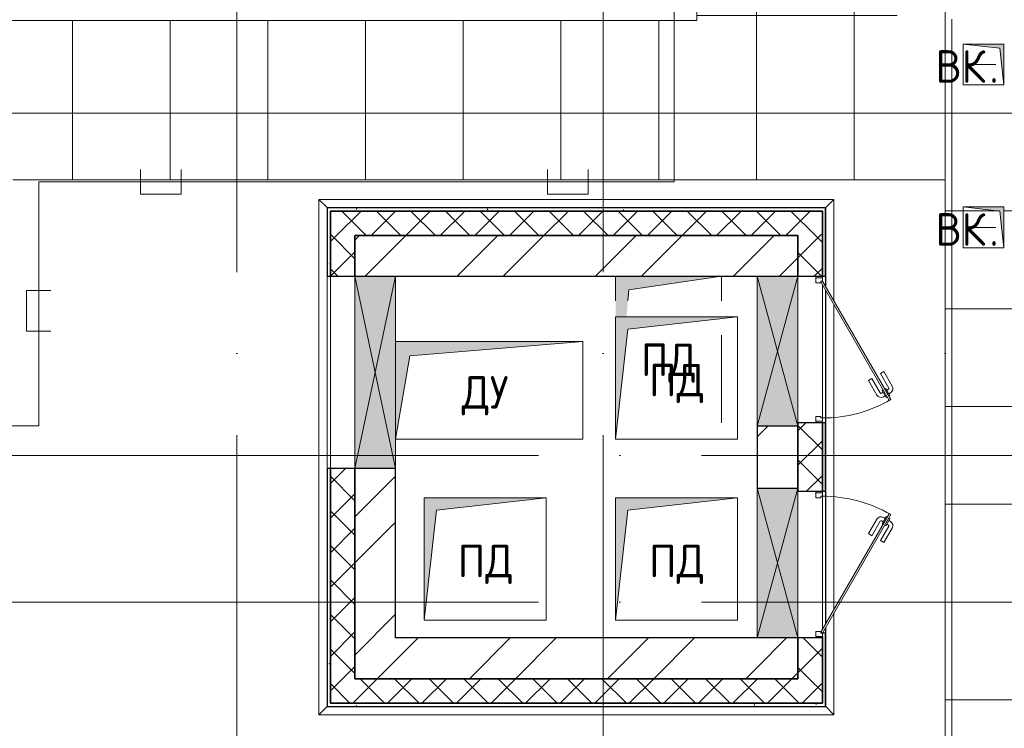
# Model space of a CAD drawing. Header units: millimetres. Extents: x -30540 to 143646, y -11730 to 123410.
# Tile 34 of 114: x 29677 to 35723, y 85026 to 89374. Entities that reach past the tile are written whole.
import ezdxf

# ---------------------------------------------------------------- set-up
doc = ezdxf.new("R2010")
doc.units = ezdxf.units.MM
doc.linetypes.add('ADSK_Линия сетки', pattern=[5000, 4000, -500, 0, -500])
for name, color, linetype, lineweight in [('A-____-NOTE-TEXT', 7, 'Continuous', 18), ('A-DETL-____-THIN', 7, 'Continuous', 9), ('A-DOOR-____-MCUT', 7, 'Continuous', 9), ('A-DOOR-____-OTLN', 7, 'Continuous', 18), ('A-DOOR-FRAM-MCUT', 7, 'Continuous', 9), ('A-GENM-____-OTLN', 7, 'Continuous', 18), ('A-GLAZ-____-MCUT', 7, 'Continuous', 9), ('A-GLAZ-____-OTLN', 7, 'Continuous', 18), ('A-ROOF-____-OTLN', 7, 'Continuous', 18), ('A-ROOF-____-PATT', 7, 'Continuous', 18), ('A-WALL-____-MCUT', 7, 'Continuous', 40), ('A-WALL-____-OTLN', 7, 'Continuous', 18), ('A-WALL-____-PATT', 7, 'Continuous', 40), ('I-WALL-____-MCUT', 7, 'Continuous', 40), ('I-WALL-____-OTLN', 7, 'Continuous', 18), ('M-EQPM-____-OTLN', 7, 'Continuous', 18), ('P-SANR-FIXT-OTLN', 7, 'Continuous', 18), ('S-GRID-____-OTLN', 7, 'Continuous', 9)]:
    doc.layers.add(name, color=color, linetype=linetype, lineweight=lineweight)
doc.layers.add('A-DETL-____-OTLN', color=7, linetype='Continuous', lineweight=9, true_color=0x00a600)
doc.styles.add('GOST Common', font='GOST_Common.ttf', dxfattribs={"height": 200})
pattern_1 = [(45, (0, 0), (-424.264, 424.264), []), (45, (0, 282.8), (-424.264, 424.264), [])]
pattern_2 = [(45, (0, 0), (-106.06602, 106.06602), []), (135, (0, 0), (-106.06602, -106.06602), [])]
pattern_3 = [(0, (0, 0), (406.4, 101.6), [6.706, -298.094, 6.706, -298.094, -1625.6]), (0, (0, 0), (406.4, 101.6), [-609.6, 6.706, -602.894, 6.706, -298.094, -711.2]), (0, (0, 0), (406.4, 101.6), [-1524, 6.706, -196.494, 6.706, -501.294]), (120, (152.4, 50.8), (-291.18818, 301.15272), [6.706, -298.094, 6.706, -298.094, -1625.6]), (120, (152.4, 50.8), (-291.18818, 301.15272), [-609.6, 6.706, -602.894, 6.706, -298.094, -711.2]), (120, (152.4, 50.8), (-291.18818, 301.15272), [-1524, 6.706, -196.494, 6.706, -501.294]), (240, (203.2, 254), (-115.21182, -402.75272), [6.706, -298.094, 6.706, -298.094, -1625.6]), (240, (203.2, 254), (-115.21182, -402.75272), [-609.6, 6.706, -602.894, 6.706, -298.094, -711.2]), (240, (203.2, 254), (-115.21182, -402.75272), [-1524, 6.706, -196.494, 6.706, -501.294])]

# ---------------------------------------------------------------- blocks, each defined once
blk = doc.blocks.new('_GM_Dt-St-D_Фартук гнутый из оцинкованной стали_Пристенный_Тип 1__c-верхняя кромка с отгибом_ - ФС-1_3_50х70У100-1_5_t__RAL7016-7348748-Кровля')
at = {"layer": 'A-GENM-____-OTLN', "color": 254, "lineweight": 13, "true_color": 0xcccccc}
for p, q in [((0, 50), (3163, 50)), ((50, 0), (0, 50)), ((50, 0), (3113, 0)), ((50, 0), (50, -1.5)), ((3163, 50), (3113, 0)), ((3113, -1.5), (3113, 0))]:
    blk.add_line(p, q, dxfattribs=at)
blk = doc.blocks.new('_GM_Dt-St-D_Фартук гнутый из оцинкованной стали_Пристенный_Тип 1__c-верхняя кромка с отгибом_ - ФС-1_3_50х70У100-1_5_t__RAL7016-7348747-Кровля')
at = {"layer": 'A-GENM-____-OTLN', "color": 254, "lineweight": 13, "true_color": 0xcccccc}
for p, q in [((50, 1.5), (50, 0)), ((3113, 0), (50, 0)), ((3113, 0), (3113, 1.5)), ((3113, 0), (3163, -50)), ((0, -50), (50, 0)), ((3163, -50), (0, -50))]:
    blk.add_line(p, q, dxfattribs=at)
blk = doc.blocks.new('_GM_Dt-St-D_Фартук гнутый из оцинкованной стали_Пристенный_Тип 1__c-верхняя кромка с отгибом_ - ФС-1_3_50х70У100-1_5_t__RAL7016-V6-Кровля')
at = {"layer": 'A-GENM-____-OTLN', "color": 254, "lineweight": 13, "true_color": 0xcccccc}
for p, q in [((0, 50), (625.3, 50)), ((50, 0), (0, 50)), ((50, 0), (538.7, 0)), ((50, 0), (50, -1.5)), ((558.7, 0), (2604.3, 0)), ((645.3, 50), (2517.7, 50)), ((2537.7, 50), (3163, 50)), ((2624.3, 0), (3113, 0)), ((3163, 50), (3113, 0)), ((3113, -1.5), (3113, 0))]:
    blk.add_line(p, q, dxfattribs=at)
blk = doc.blocks.new('АР_Дверь однопольная - 900х600h_900__кровля-7439962-Кровля')
at = {"layer": 'A-DOOR-____-MCUT', "color": 254, "lineweight": 15, "true_color": 0xcccccc}
for p, q in [((307.5, 495), (-420, 75)), ((-415, 66.3), (312.5, 486.3)), ((312.5, 486.3), (307.5, 495)), ((-420, 75), (-415, 66.3))]:
    blk.add_line(p, q, dxfattribs=at)
at = {"layer": 'A-DOOR-____-OTLN', "color": 254, "lineweight": 5, "true_color": 0xcccccc}
for p, q in [((135.2, 453.3), (224, 504.6)), ((281.8, 489.4), (238.5, 464.4)), ((271, 483.2), (265, 493.6)), ((285.8, 482.5), (281.8, 489.4)), ((147.7, 431.7), (135.2, 453.3)), ((147.7, 431.7), (236.5, 482.9)), ((177.7, 379.7), (266.5, 430.9)), ((238.5, 464.4), (242.5, 457.5)), ((249.3, 470.7), (243.3, 481.1)), ((251.5, 441.9), (247.5, 448.8)), ((294.8, 466.9), (251.5, 441.9)), ((262.3, 448.2), (268.3, 437.8)), ((284, 460.7), (290, 450.3)), ((290.8, 473.8), (294.8, 466.9)), ((177.7, 379.7), (190.2, 358)), ((190.2, 358), (279, 409.3))]:
    blk.add_line(p, q, dxfattribs=at)
for centre, radius, start, end in [((239, 478.6), 30, 30, 120), ((239, 478.6), 4.99, 30, 120), ((264, 435.3), 4.99, 300, 30), ((264, 435.3), 30, 300, 30)]:
    blk.add_arc(centre, radius, start, end, dxfattribs=at)
at = {"layer": 'A-DOOR-____-OTLN', "color": 254, "lineweight": 13, "true_color": 0xcccccc}
blk.add_arc((-420, 75), 840, 360, 30, dxfattribs=at)
at = {"layer": 'A-DOOR-FRAM-MCUT', "color": 254, "lineweight": 15, "true_color": 0xcccccc}
for p, q in [((-440, 75), (-450, 75)), ((-420, 75), (-440, 75)), ((-440, 75), (-440, 35)), ((-420, 65), (-420, 75)), ((-410, 65), (-420, 65)), ((-410, 35), (-410, 65)), ((420, 65), (410, 65)), ((410, 65), (410, 35)), ((440, 75), (420, 75)), ((420, 75), (420, 65)), ((440, 35), (440, 75)), ((440, 75), (450, 75)), ((-440, 35), (-450, 35)), ((-440, 35), (-410, 35)), ((410, 35), (440, 35)), ((440, 35), (450, 35))]:
    blk.add_line(p, q, dxfattribs=at)
blk = doc.blocks.new('АР_Дверь однопольная - 900х600h_900__кровля-7440219-Кровля')
at = {"layer": 'A-DOOR-____-MCUT', "color": 254, "lineweight": 15, "true_color": 0xcccccc}
for p, q in [((-307.5, 495), (-312.5, 486.3)), ((-312.5, 486.3), (415, 66.3)), ((420, 75), (-307.5, 495)), ((415, 66.3), (420, 75))]:
    blk.add_line(p, q, dxfattribs=at)
at = {"layer": 'A-DOOR-____-OTLN', "color": 254, "lineweight": 5, "true_color": 0xcccccc}
for p, q in [((-285.8, 482.5), (-281.8, 489.4)), ((-281.8, 489.4), (-238.5, 464.4)), ((-271, 483.2), (-265, 493.6)), ((-135.2, 453.3), (-224, 504.6)), ((-290.8, 473.8), (-294.8, 466.9)), ((-294.8, 466.9), (-251.5, 441.9)), ((-284, 460.7), (-290, 450.3)), ((-262.3, 448.2), (-268.3, 437.8)), ((-177.7, 379.7), (-266.5, 430.9)), ((-251.5, 441.9), (-247.5, 448.8)), ((-249.3, 470.7), (-243.3, 481.1)), ((-238.5, 464.4), (-242.5, 457.5)), ((-147.7, 431.7), (-236.5, 482.9)), ((-147.7, 431.7), (-135.2, 453.3)), ((-190.2, 358), (-279, 409.3)), ((-177.7, 379.7), (-190.2, 358))]:
    blk.add_line(p, q, dxfattribs=at)
at = {"layer": 'A-DOOR-____-OTLN', "color": 254, "lineweight": 13, "true_color": 0xcccccc}
blk.add_arc((420, 75), 840, 150, 180, dxfattribs=at)
at = {"layer": 'A-DOOR-____-OTLN', "color": 254, "lineweight": 5, "true_color": 0xcccccc}
for centre, radius, start, end in [((-239, 478.6), 30, 60, 150), ((-264, 435.3), 30, 150, 240), ((-264, 435.3), 4.99, 150, 240), ((-239, 478.6), 4.99, 60, 150)]:
    blk.add_arc(centre, radius, start, end, dxfattribs=at)
at = {"layer": 'A-DOOR-FRAM-MCUT', "color": 254, "lineweight": 15, "true_color": 0xcccccc}
for p, q in [((-440, 75), (-450, 75)), ((-420, 75), (-440, 75)), ((-440, 75), (-440, 35)), ((-420, 65), (-420, 75)), ((-410, 65), (-420, 65)), ((-410, 35), (-410, 65)), ((420, 65), (410, 65)), ((410, 65), (410, 35)), ((440, 75), (420, 75)), ((420, 75), (420, 65)), ((440, 35), (440, 75)), ((440, 75), (450, 75)), ((-440, 35), (-450, 35)), ((-440, 35), (-410, 35)), ((410, 35), (440, 35)), ((440, 35), (450, 35))]:
    blk.add_line(p, q, dxfattribs=at)
blk = doc.blocks.new('АР_Отверстие прямоугольное - ОВВ-7440961-Кровля')
at = {"layer": 'A-GLAZ-____-OTLN', "lineweight": 13, "true_color": 0xf9f9f9}
blk.add_hatch(color=7, dxfattribs=at).paths.add_polyline_path([(585, -125), (585, 125), (-335, 125), (-335, -125), (236, -125)])
at = {"layer": 'A-GLAZ-____-MCUT', "color": 254, "lineweight": 15, "true_color": 0xcccccc}
for p, q in [((-335, 125), (-335, -125)), ((585, 125), (585, -125))]:
    blk.add_line(p, q, dxfattribs=at)
at = {"layer": 'A-GLAZ-____-OTLN', "color": 254, "lineweight": 5, "true_color": 0xcccccc}
for p, q in [((585, 125), (-335, -125)), ((-335, 125), (585, -125))]:
    blk.add_line(p, q, dxfattribs=at)
at = {"layer": 'A-GLAZ-____-OTLN', "color": 254, "lineweight": 13, "true_color": 0xcccccc}
for p, q in [((585, 125), (-335, 125)), ((-335, 125), (-335, -125)), ((585, -125), (585, 125)), ((-335, -125), (585, -125))]:
    blk.add_line(p, q, dxfattribs=at)
blk = doc.blocks.new('АР_Отверстие прямоугольное - ОВВ-7649350-Кровля')
at = {"layer": 'A-GLAZ-____-OTLN', "lineweight": 13, "true_color": 0xf9f9f9}
blk.add_hatch(color=7, dxfattribs=at).paths.add_polyline_path([(585, -125), (585, 125), (-335, 125), (-335, -125), (90.3, -125)])
at = {"layer": 'A-GLAZ-____-MCUT', "color": 254, "lineweight": 15, "true_color": 0xcccccc}
for p, q in [((-335, 125), (-335, -125)), ((585, 125), (585, -125))]:
    blk.add_line(p, q, dxfattribs=at)
at = {"layer": 'A-GLAZ-____-OTLN', "color": 254, "lineweight": 5, "true_color": 0xcccccc}
for p, q in [((585, 125), (-335, -125)), ((-335, 125), (585, -125))]:
    blk.add_line(p, q, dxfattribs=at)
at = {"layer": 'A-GLAZ-____-OTLN', "color": 254, "lineweight": 13, "true_color": 0xcccccc}
for p, q in [((585, 125), (-335, 125)), ((-335, 125), (-335, -125)), ((585, -125), (585, 125)), ((-335, -125), (585, -125))]:
    blk.add_line(p, q, dxfattribs=at)
blk = doc.blocks.new('АР_Отверстие прямоугольное - ОВВ-7652514-Кровля')
at = {"layer": 'A-GLAZ-____-OTLN', "lineweight": 13, "true_color": 0xf9f9f9}
blk.add_hatch(color=7, dxfattribs=at).paths.add_polyline_path([(-465, -125), (715, -125), (715, 125), (-465, 125), (-465, 4.1)])
at = {"layer": 'A-GLAZ-____-MCUT', "color": 254, "lineweight": 15, "true_color": 0xcccccc}
for p, q in [((-465, 125), (-465, -125)), ((715, 125), (715, -125))]:
    blk.add_line(p, q, dxfattribs=at)
at = {"layer": 'A-GLAZ-____-OTLN', "color": 254, "lineweight": 5, "true_color": 0xcccccc}
for p, q in [((715, 125), (-465, -125)), ((-465, 125), (715, -125))]:
    blk.add_line(p, q, dxfattribs=at)
at = {"layer": 'A-GLAZ-____-OTLN', "color": 254, "lineweight": 13, "true_color": 0xcccccc}
for p, q in [((715, 125), (-465, 125)), ((-465, 125), (-465, -125)), ((715, -125), (715, 125)), ((-465, -125), (715, -125))]:
    blk.add_line(p, q, dxfattribs=at)
blk = doc.blocks.new('АР_Канал вертикальный прямоугольный - ПД-6896938-Кровля')
at = {"layer": 'M-EQPM-____-OTLN', "lineweight": 13, "true_color": 0xe2e2e2}
blk.add_hatch(color=254, dxfattribs=at).paths.add_polyline_path([(-257.6, 250), (-242.5, 417.5), (325, 500), (-325, 500), (-325, 250)])
at = {"layer": 'M-EQPM-____-OTLN', "color": 253, "lineweight": 13, "true_color": 0xaaaaaa}
for p, q in [((325, 500), (-325, 500)), ((-325, 500), (-325, 350)), ((325, 500), (-325, 500)), ((-325, 500), (-325, 350)), ((-325, 350), (-325, 500)), ((-325, 500), (325, 500)), ((-242.5, 417.5), (325, 500)), ((-242.5, 417.5), (325, 500)), ((325, 350), (325, 500)), ((325, 500), (325, 350)), ((-248.6, 350), (-242.5, 417.5)), ((-248.6, 350), (-242.5, 417.5)), ((325, -400), (325, 138.3)), ((325, 138.3), (325, -400))]:
    blk.add_line(p, q, dxfattribs=at)
blk = doc.blocks.new('АР_Канал вертикальный прямоугольный - ДУ-6305671-Кровля')
at = {"layer": 'M-EQPM-____-OTLN', "lineweight": 13, "true_color": 0xe2e2e2}
blk.add_hatch(color=254, dxfattribs=at).paths.add_polyline_path([(-575, -300), (-487.5, 212.5), (575, 300), (-575, 300), (-575, 274.7)])
at = {"layer": 'M-EQPM-____-OTLN', "color": 253, "lineweight": 13, "true_color": 0xaaaaaa}
for p, q in [((575, 300), (-575, 300)), ((-575, 300), (-575, -300)), ((575, 300), (-575, 300)), ((-575, 300), (-575, -300)), ((-575, -300), (-575, 300)), ((-575, 300), (575, 300)), ((-487.5, 212.5), (575, 300)), ((-487.5, 212.5), (575, 300)), ((575, -300), (575, 300)), ((575, 300), (575, -300)), ((-575, -300), (-487.5, 212.5)), ((-575, -300), (-487.5, 212.5)), ((-575, -300), (575, -300)), ((575, -300), (-575, -300))]:
    blk.add_line(p, q, dxfattribs=at)
blk = doc.blocks.new('АР_Канал вертикальный прямоугольный - ПД-7649510-Кровля')
at = {"layer": 'M-EQPM-____-OTLN', "lineweight": 13, "true_color": 0xe2e2e2}
blk.add_hatch(color=254, dxfattribs=at).paths.add_polyline_path([(-375, -375), (-300, 300), (375, 375), (-375, 375)])
at = {"layer": 'M-EQPM-____-OTLN', "color": 253, "lineweight": 13, "true_color": 0xaaaaaa}
for p, q in [((375, 375), (-375, 375)), ((-375, 375), (-375, -375)), ((375, 375), (-375, 375)), ((-375, 375), (-375, -375)), ((-375, -375), (-375, 375)), ((-375, 375), (375, 375)), ((-300, 300), (375, 375)), ((-300, 300), (375, 375)), ((375, -375), (375, 375)), ((375, 375), (375, -375)), ((-375, -375), (-300, 300)), ((-375, -375), (-300, 300)), ((-375, -375), (375, -375)), ((375, -375), (-375, -375))]:
    blk.add_line(p, q, dxfattribs=at)
blk = doc.blocks.new('АР_Канал вертикальный прямоугольный - ПД-7819393-Кровля')
at = {"layer": 'M-EQPM-____-OTLN', "lineweight": 13, "true_color": 0xe2e2e2}
blk.add_hatch(color=254, dxfattribs=at).paths.add_polyline_path([(-375, -375), (-300, 300), (375, 375), (-375, 375)])
at = {"layer": 'M-EQPM-____-OTLN', "color": 253, "lineweight": 13, "true_color": 0xaaaaaa}
for p, q in [((375, 375), (-375, 375)), ((-375, 375), (-375, -375)), ((-375, -375), (-375, 375)), ((-375, 375), (375, 375)), ((-300, 300), (375, 375)), ((-300, 300), (375, 375)), ((375, 375), (375, -375)), ((-375, -375), (-300, 300)), ((-375, -375), (-300, 300)), ((375, -375), (-375, -375))]:
    blk.add_line(p, q, dxfattribs=at)
blk = doc.blocks.new('АР_Канал вертикальный прямоугольный - ВК_К-7276277-Кровля')
at = {"layer": 'M-EQPM-____-OTLN', "lineweight": 13, "true_color": 0xe2e2e2}
blk.add_hatch(color=254, dxfattribs=at).paths.add_polyline_path([(-125, 125), (-125, -125), (125, -125), (-100, -100)])
at = {"layer": 'M-EQPM-____-OTLN', "color": 253, "lineweight": 13, "true_color": 0xaaaaaa}
for p, q in [((-125, 125), (-100, -100)), ((-125, 125), (-100, -100)), ((-125, -125), (-125, 125)), ((-125, 125), (125, 125)), ((-125, -125), (-125, 125)), ((125, 125), (-125, 125)), ((-125, 125), (-125, -125)), ((125, 125), (125, -125)), ((125, -125), (125, 125)), ((-100, -100), (125, -125)), ((-100, -100), (125, -125)), ((125, -125), (-125, -125)), ((125, -125), (-125, -125)), ((-125, -125), (125, -125))]:
    blk.add_line(p, q, dxfattribs=at)
blk = doc.blocks.new('Воронка_21 - 2In Diameter-V25-Кровля')
at = {"layer": 'A-DETL-____-THIN', "color": 253, "lineweight": 5, "true_color": 0xaaaaaa}
for p, q in [((35519, 88100), (35671.4, 88100)), ((35567.3, 88100), (35618.1, 88100)), ((35592.7, 88100), (35595.2, 88100))]:
    blk.add_line(p, q, dxfattribs=at)
blk = doc.blocks.new('Воронка_21 - 2In Diameter-V33-Кровля')
at = {"layer": 'A-DETL-____-THIN', "color": 253, "lineweight": 5, "true_color": 0xaaaaaa}
for p, q in [((35519, 88100), (35671.4, 88100)), ((35519, 88100), (35671.4, 88100)), ((35567.3, 88100), (35618.1, 88100)), ((35567.3, 88100), (35618.1, 88100)), ((35592.7, 88100), (35595.2, 88100)), ((35592.7, 88100), (35595.2, 88100))]:
    blk.add_line(p, q, dxfattribs=at)
blk = doc.blocks.new('Наметкина 10_РД_АР_К2_отсоединено_rvt-1-Кровля')
at = {"layer": 'A-ROOF-____-PATT', "lineweight": 5, "true_color": 0xcccccc}
h = blk.add_hatch(dxfattribs=at)
h.set_pattern_fill('FP_14', color=254, style=0, pattern_type=2)
h.set_pattern_definition([(0, (0, 0), (0, 600), []), (90, (0, 0), (-600, 4e-14), [])])
h.paths.add_polyline_path([(27710.3, 76550), (31760.3, 76550), (31760.3, 78250), (42335.3, 78250), (42335.3, 79150), (41035.3, 79150), (41035.3, 82970), (36860.3, 82970), (36860.3, 83378.5), (36788.8, 83378.5), (36788.8, 88221.5), (36860.3, 88221.5), (36860.3, 89378.5), (35063.8, 89378.5), (35063.8, 94501.5), (35113.8, 94451.5), (35115.3, 96920), (35655.3, 96920), (35655.3, 98020), (33835.3, 98020), (33835.3, 89370), (25505.3, 89370), (25505.3, 85800), (26413.8, 85800), (26413.8, 88391.5), (28235.3, 88391.5), (28235.3, 88420), (29635.3, 88420), (29635.3, 88391.5), (35360.3, 88391.5), (35360.3, 84915), (34135.3, 84915), (34135.3, 83540.9), (34317.4, 83540.9), (34235.3, 83550), (34535.3, 83550), (34535.3, 83540.9), (35960.3, 83540.9), (35960.3, 82070), (37068.8, 82070), (37068.8, 82141.5), (39481.8, 82141.5), (39481.8, 82070), (40135.3, 82070), (40135.3, 79150), (30710.3, 79150), (30710.3, 77150), (28710.3, 77150), (28710.3, 83250), (27710.3, 83250), (27710.3, 81592.1)])
h.paths.add_polyline_path([(40735.3, 81550), (40705.3, 81820), (40435.3, 81850), (40735.3, 81850), (40735.3, 81592.1)])
h.paths.add_polyline_path([(35720.3, 87975), (35695.3, 88200), (35470.3, 88225), (35720.3, 88225)])
h.paths.add_polyline_path([(35720.3, 88975), (35695.3, 89200), (35470.3, 89225), (35720.3, 89225)])
at = {"layer": 'A-WALL-____-PATT', "lineweight": 5, "true_color": 0xcccccc}
h = blk.add_hatch(dxfattribs=at)
h.set_pattern_fill('FP_16', color=254, style=0, pattern_type=2)
h.set_pattern_definition(pattern_3)
h.paths.add_polyline_path([(31585.3, 85160), (31585.3, 86620), (31565.3, 86620), (31565.3, 85160)])
h.paths.add_polyline_path([(31565.3, 87800), (31585.3, 87800), (31585.3, 88220), (31565.3, 88220)])
h = blk.add_hatch(dxfattribs=at)
h.set_pattern_fill('FP_16', color=254, style=0, pattern_type=2)
h.set_pattern_definition(pattern_3)
h.paths.add_polyline_path([(34605.3, 88200), (34625.3, 88200), (34625.3, 88220), (31585.3, 88220), (31585.3, 88200), (33899.7, 88200)])
h = blk.add_hatch(dxfattribs=at)
h.set_pattern_fill('FP_13', color=254, style=0, pattern_type=2)
h.set_pattern_definition(pattern_2)
h.paths.add_polyline_path([(34605.3, 88050), (34605.3, 88200), (31585.3, 88200), (31585.3, 88050), (34455.3, 88050)])
h = blk.add_hatch(dxfattribs=at)
h.set_pattern_fill('FP_16', color=254, style=0, pattern_type=2)
h.set_pattern_definition(pattern_3)
h.paths.add_polyline_path([(34605.3, 85160), (34625.3, 85160), (34625.3, 85610), (34605.3, 85610), (34605.3, 85180)])
h.paths.add_polyline_path([(34625.3, 86480), (34625.3, 86900), (34605.3, 86900), (34605.3, 86480)])
h.paths.add_polyline_path([(34625.3, 87800), (34625.3, 88200), (34605.3, 88200), (34605.3, 87800)])
h = blk.add_hatch(dxfattribs=at)
h.set_pattern_fill('FP_13', color=254, style=0, pattern_type=2)
h.set_pattern_definition(pattern_2)
h.paths.add_polyline_path([(31735.3, 85180), (31735.3, 86620), (31585.3, 86620), (31585.3, 85180)])
h.paths.add_polyline_path([(31735.3, 87800), (31735.3, 88050), (31585.3, 88050), (31585.3, 87800)])
h = blk.add_hatch(dxfattribs=at)
h.set_pattern_fill('FP_12', color=254, style=0, pattern_type=2)
h.set_pattern_definition(pattern_1)
h.paths.add_polyline_path([(33335.3, 87800), (34205.3, 87800), (34205.3, 88050), (31735.3, 88050), (31735.3, 87800), (31985.3, 87800)])
h = blk.add_hatch(dxfattribs=at)
h.set_pattern_fill('FP_12', color=254, style=0, pattern_type=2)
h.set_pattern_definition(pattern_1)
h.paths.add_polyline_path([(34205.3, 85330), (34455.3, 85330), (34455.3, 85580), (34205.3, 85580)])
h.paths.add_polyline_path([(34205.3, 86500), (34455.3, 86500), (34455.3, 86880), (34205.3, 86880)])
h.paths.add_polyline_path([(34455.3, 87800), (34455.3, 88050), (34205.3, 88050), (34205.3, 87800)])
h = blk.add_hatch(dxfattribs=at)
h.set_pattern_fill('FP_13', color=254, style=0, pattern_type=2)
h.set_pattern_definition(pattern_2)
h.paths.add_polyline_path([(34605.3, 85330), (34605.3, 85580), (34455.3, 85580), (34455.3, 85330)])
h.paths.add_polyline_path([(34455.3, 86480), (34605.3, 86480), (34605.3, 86900), (34455.3, 86900), (34455.3, 86500)])
h.paths.add_polyline_path([(34605.3, 87800), (34605.3, 88050), (34455.3, 88050), (34455.3, 87800)])
h = blk.add_hatch(dxfattribs=at)
h.set_pattern_fill('FP_12', color=254, style=0, pattern_type=2)
h.set_pattern_definition(pattern_1)
h.paths.add_polyline_path([(31735.3, 85330), (31985.3, 85330), (31985.3, 86620), (31735.3, 86620)])
h = blk.add_hatch(dxfattribs=at)
h.set_pattern_fill('FP_12', color=254, style=0, pattern_type=2)
h.set_pattern_definition(pattern_1)
h.paths.add_polyline_path([(34205.3, 85330), (34205.3, 85580), (31985.3, 85580), (31985.3, 85330), (33899.7, 85330)])
h = blk.add_hatch(dxfattribs=at)
h.set_pattern_fill('FP_13', color=254, style=0, pattern_type=2)
h.set_pattern_definition(pattern_2)
h.paths.add_polyline_path([(34605.3, 85180), (34605.3, 85330), (31735.3, 85330), (31735.3, 85180), (33899.7, 85180)])
h = blk.add_hatch(dxfattribs=at)
h.set_pattern_fill('FP_16', color=254, style=0, pattern_type=2)
h.set_pattern_definition(pattern_3)
h.paths.add_polyline_path([(34605.3, 85160), (34605.3, 85180), (31585.3, 85180), (31585.3, 85160), (33899.7, 85160)])
at = {"layer": 'A-ROOF-____-OTLN', "color": 254, "lineweight": 13, "true_color": 0xcccccc}
for p, q in [((33835.3, 98020), (33835.3, 89370)), ((33835.3, 89370), (25505.3, 89370)), ((35360.3, 88391.5), (29635.3, 88391.5)), ((35360.3, 88391.5), (35360.3, 84915))]:
    blk.add_line(p, q, dxfattribs=at)
at = {"layer": 'A-WALL-____-MCUT', "color": 254, "lineweight": 30, "true_color": 0xcccccc}
for p, q in [((31585.3, 88220), (31565.3, 88220)), ((31565.3, 88220), (31565.3, 87800)), ((34625.3, 88220), (31585.3, 88220)), ((34625.3, 88200), (34625.3, 88220)), ((34605.3, 88200), (31585.3, 88200)), ((31585.3, 88200), (31585.3, 88050)), ((31585.3, 87800), (31585.3, 88200)), ((31585.3, 88200), (34605.3, 88200)), ((34605.3, 88050), (34605.3, 88200)), ((34605.3, 88200), (34605.3, 87800)), ((34625.3, 87800), (34625.3, 88200)), ((31585.3, 88050), (31585.3, 87800)), ((31735.3, 88050), (34455.3, 88050)), ((31735.3, 87800), (31735.3, 88050)), ((34455.3, 88050), (34455.3, 87800)), ((34605.3, 87800), (34605.3, 88050)), ((31565.3, 87800), (31585.3, 87800)), ((31585.3, 87800), (31735.3, 87800)), ((34455.3, 87800), (34605.3, 87800)), ((34605.3, 87800), (34625.3, 87800)), ((34605.3, 86900), (34455.3, 86900)), ((34455.3, 86900), (34455.3, 86880)), ((34455.3, 86880), (34455.3, 86500)), ((34605.3, 86480), (34605.3, 86900)), ((34625.3, 86900), (34605.3, 86900)), ((34605.3, 86900), (34605.3, 86480)), ((34625.3, 86480), (34625.3, 86900)), ((31585.3, 86620), (31565.3, 86620)), ((31565.3, 86620), (31565.3, 85160)), ((31735.3, 86620), (31585.3, 86620)), ((31585.3, 86620), (31585.3, 85180)), ((31585.3, 85180), (31585.3, 86620)), ((31735.3, 85330), (31735.3, 86620)), ((34455.3, 86500), (34455.3, 86480)), ((34455.3, 86480), (34605.3, 86480)), ((34605.3, 86480), (34625.3, 86480)), ((34625.3, 85610), (34605.3, 85610)), ((34625.3, 85160), (34625.3, 85610)), ((34605.3, 85580), (34455.3, 85580)), ((34455.3, 85580), (34455.3, 85330)), ((34605.3, 85590), (34605.3, 85180)), ((34605.3, 85330), (34605.3, 85580)), ((34455.3, 85330), (31735.3, 85330)), ((34605.3, 85180), (34605.3, 85330)), ((31565.3, 85160), (31585.3, 85160)), ((31585.3, 85180), (31735.3, 85180)), ((34605.3, 85180), (31585.3, 85180)), ((31585.3, 85160), (34605.3, 85160)), ((31735.3, 85180), (34605.3, 85180)), ((34605.3, 85160), (34625.3, 85160))]:
    blk.add_line(p, q, dxfattribs=at)
at = {"layer": 'A-WALL-____-OTLN', "color": 254, "lineweight": 13, "true_color": 0xcccccc}
for p, q in [((31565.3, 86620), (31565.3, 87800)), ((31585.3, 87800), (31585.3, 86620)), ((31735.3, 87800), (31735.3, 86620)), ((34605.3, 87800), (34455.3, 87800)), ((34455.3, 86900), (34455.3, 87800)), ((34605.3, 87800), (34605.3, 87790)), ((34605.3, 87790), (34605.3, 87800)), ((34625.3, 87800), (34625.3, 87735.4)), ((34605.3, 87750), (34605.3, 86930)), ((34605.3, 86930), (34605.3, 87750)), ((34625.3, 87715.4), (34625.3, 86900)), ((34605.3, 86910), (34605.3, 86900)), ((34605.3, 86900), (34605.3, 86910)), ((34455.3, 85580), (34455.3, 86480)), ((34605.3, 86480), (34605.3, 86470)), ((34605.3, 86470), (34605.3, 86480)), ((34625.3, 86480), (34625.3, 85664.6)), ((34605.3, 86450), (34605.3, 85630)), ((34605.3, 85630), (34605.3, 86450)), ((34625.3, 85644.6), (34625.3, 85610)), ((34455.3, 85580), (34605.3, 85580))]:
    blk.add_line(p, q, dxfattribs=at)
at = {"layer": 'I-WALL-____-MCUT', "color": 254, "lineweight": 30, "true_color": 0xcccccc}
for p, q in [((34205.3, 88050), (31735.3, 88050)), ((31735.3, 88050), (31735.3, 87800)), ((34455.3, 88050), (34205.3, 88050)), ((34455.3, 87800), (34455.3, 88050)), ((31735.3, 87800), (31985.3, 87800)), ((31985.3, 87800), (34205.3, 87800)), ((34205.3, 87800), (34455.3, 87800)), ((34455.3, 86880), (34205.3, 86880)), ((34205.3, 86880), (34205.3, 86500)), ((34455.3, 86500), (34455.3, 86880)), ((31985.3, 86620), (31735.3, 86620)), ((31735.3, 86620), (31735.3, 85330)), ((31985.3, 85580), (31985.3, 86620)), ((34205.3, 86500), (34455.3, 86500)), ((34205.3, 85580), (31985.3, 85580)), ((34455.3, 85580), (34205.3, 85580)), ((34455.3, 85330), (34455.3, 85580)), ((31735.3, 85330), (31985.3, 85330)), ((31985.3, 85330), (34205.3, 85330)), ((34205.3, 85330), (34455.3, 85330))]:
    blk.add_line(p, q, dxfattribs=at)
at = {"layer": 'I-WALL-____-OTLN', "color": 254, "lineweight": 13, "true_color": 0xcccccc}
for p, q in [((31735.3, 86620), (31735.3, 87800)), ((31985.3, 87800), (31985.3, 86620)), ((34455.3, 87800), (34205.3, 87800)), ((34205.3, 86880), (34205.3, 87800)), ((34455.3, 87800), (34455.3, 86900)), ((34205.3, 86880), (34455.3, 86880)), ((31735.3, 86620), (31985.3, 86620)), ((34455.3, 86500), (34205.3, 86500)), ((34205.3, 85580), (34205.3, 86500)), ((34455.3, 86480), (34455.3, 85580)), ((34205.3, 85580), (34455.3, 85580))]:
    blk.add_line(p, q, dxfattribs=at)
at = {"layer": 'A-DOOR-____-OTLN', "color": 254, "lineweight": 13, "true_color": 0xcccccc, "rotation": 270}
for name, p in [('АР_Дверь однопольная - 900х600h_900__кровля-7439962-Кровля', (34530.3, 87350)), ('АР_Дверь однопольная - 900х600h_900__кровля-7440219-Кровля', (34530.3, 86030))]:
    blk.add_blockref(name, p, dxfattribs=at)
at = {"layer": 'A-GENM-____-OTLN', "color": 254, "lineweight": 13, "true_color": 0xcccccc}
for name, p in [('_GM_Dt-St-D_Фартук гнутый из оцинкованной стали_Пристенный_Тип 1__c-верхняя кромка с отгибом_ - ФС-1_3_50х70У100-1_5_t__RAL7016-7348748-Кровля', (31513.8, 88221.5)), ('_GM_Dt-St-D_Фартук гнутый из оцинкованной стали_Пристенный_Тип 1__c-верхняя кромка с отгибом_ - ФС-1_3_50х70У100-1_5_t__RAL7016-7348747-Кровля', (31513.8, 85158.5))]:
    blk.add_blockref(name, p, dxfattribs=at)
for name, p, rotation in [('_GM_Dt-St-D_Фартук гнутый из оцинкованной стали_Пристенный_Тип 1__c-верхняя кромка с отгибом_ - ФС-1_3_50х70У100-1_5_t__RAL7016-7348747-Кровля', (31563.8, 88271.5), 269.999999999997), ('_GM_Dt-St-D_Фартук гнутый из оцинкованной стали_Пристенный_Тип 1__c-верхняя кромка с отгибом_ - ФС-1_3_50х70У100-1_5_t__RAL7016-V6-Кровля', (34626.8, 88271.5), 270.000000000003)]:
    blk.add_blockref(name, p, dxfattribs=dict(at, rotation=rotation))
at = {"layer": 'A-GLAZ-____-OTLN', "color": 254, "lineweight": 13, "true_color": 0xcccccc}
for name, p, rotation in [('АР_Отверстие прямоугольное - ОВВ-7652514-Кровля', (31860.3, 87085), 90), ('АР_Отверстие прямоугольное - ОВВ-7649350-Кровля', (34330.3, 87465), 270), ('АР_Отверстие прямоугольное - ОВВ-7440961-Кровля', (34330.3, 86165), 270)]:
    blk.add_blockref(name, p, dxfattribs=dict(at, rotation=rotation))
at = {"layer": 'M-EQPM-____-OTLN', "color": 253, "lineweight": 5, "true_color": 0xaaaaaa, "rotation": 180}
for p in [(35595.3, 89100), (35595.3, 88100)]:
    blk.add_blockref('АР_Канал вертикальный прямоугольный - ВК_К-7276277-Кровля', p, dxfattribs=at)
at = {"layer": 'M-EQPM-____-OTLN', "color": 253, "lineweight": 5, "true_color": 0xaaaaaa}
for name, p in [('АР_Канал вертикальный прямоугольный - ПД-6896938-Кровля', (33660.3, 87300)), ('АР_Канал вертикальный прямоугольный - ПД-7819393-Кровля', (33710.3, 87175)), ('АР_Канал вертикальный прямоугольный - ДУ-6305671-Кровля', (32560.3, 87100)), ('АР_Канал вертикальный прямоугольный - ПД-7649510-Кровля', (32535.3, 86065)), ('АР_Канал вертикальный прямоугольный - ПД-7819393-Кровля', (33710.3, 86065))]:
    blk.add_blockref(name, p, dxfattribs=at)
at = {"layer": 'P-SANR-FIXT-OTLN', "color": 253, "lineweight": 5, "true_color": 0xaaaaaa}
for name, p in [('Воронка_21 - 2In Diameter-V33-Кровля', (0, 1000)), ('Воронка_21 - 2In Diameter-V25-Кровля', (0, 0)), ('Воронка_21 - 2In Diameter-V33-Кровля', (0, 0))]:
    blk.add_blockref(name, p, dxfattribs=at)
at = {"layer": 'A-____-NOTE-TEXT', "color": 253, "lineweight": 5, "true_color": 0xaaaaaa, "char_height": 200, "attachment_point": 1, "style": 'GOST Common'}
for s, insert, width in [('ВК', (35300.5, 89187.2), 400.844), ('\\fGOST Common|b0|i0|c204|p34|;.', (35631.2, 89187.2), 80.169), ('ВК', (35300.5, 88187.2), 400.844), ('\\fGOST Common|b0|i0|c204|p34|;.', (35631.2, 88187.2), 80.169), ('ПД', (33491.1, 87387.2), 416.877), ('ПД', (33541.1, 87262.2), 416.877), ('ДУ', (32391.1, 87187.2), 416.877), ('ПД', (32366.1, 86152.2), 416.877), ('ПД', (33541.1, 86152.2), 416.877)]:
    blk.add_mtext(s, dxfattribs=dict(at, insert=insert, width=width))

msp = doc.modelspace()

# ---------------------------------------------------------------- linework, layer by layer
at = {"layer": 'A-DETL-____-OTLN', "color": 1, "true_color": 0xff0000}
for p, q in [((33695.7, 88379), (33695.7, 100504)), ((30418.2, 88454), (30418.2, 88304)), ((30668.2, 88304), (30668.2, 88454)), ((32918.2, 88454), (32918.2, 88304)), ((33168.2, 88304), (33168.2, 88454)), ((29793.4, 86882.7), (29793.4, 88379)), ((29793.4, 88379), (33695.7, 88379)), ((30418.2, 88304), (30668.2, 88304)), ((32918.2, 88304), (33168.2, 88304)), ((29868.4, 87712.8), (29718.4, 87712.8)), ((29718.4, 87712.8), (29718.4, 87462.8)), ((29718.4, 87462.8), (29868.4, 87462.8)), ((28096, 86882.7), (29793.4, 86882.7))]:
    msp.add_line(p, q, dxfattribs=at)
at = {"layer": 'S-GRID-____-OTLN', "color": 253, "linetype": 'ADSK_Линия сетки', "true_color": 0xaaaaaa}
for p, q in [((31010.3, 67824.7), (31010.3, 122287.9)), ((33260.3, 67824.7), (33260.3, 122287.9)), ((35360.3, 67824.7), (35360.3, 122287.9)), ((67863.4, 86700), (9800.2, 86700)), ((67863.4, 85800), (9800.2, 85800))]:
    msp.add_line(p, q, dxfattribs=at)

# ---------------------------------------------------------------- block references
at = {"lineweight": 5}
msp.add_blockref('Наметкина 10_РД_АР_К2_отсоединено_rvt-1-Кровля', (0, 0), dxfattribs=at)

doc.saveas('drawing.dxf')
